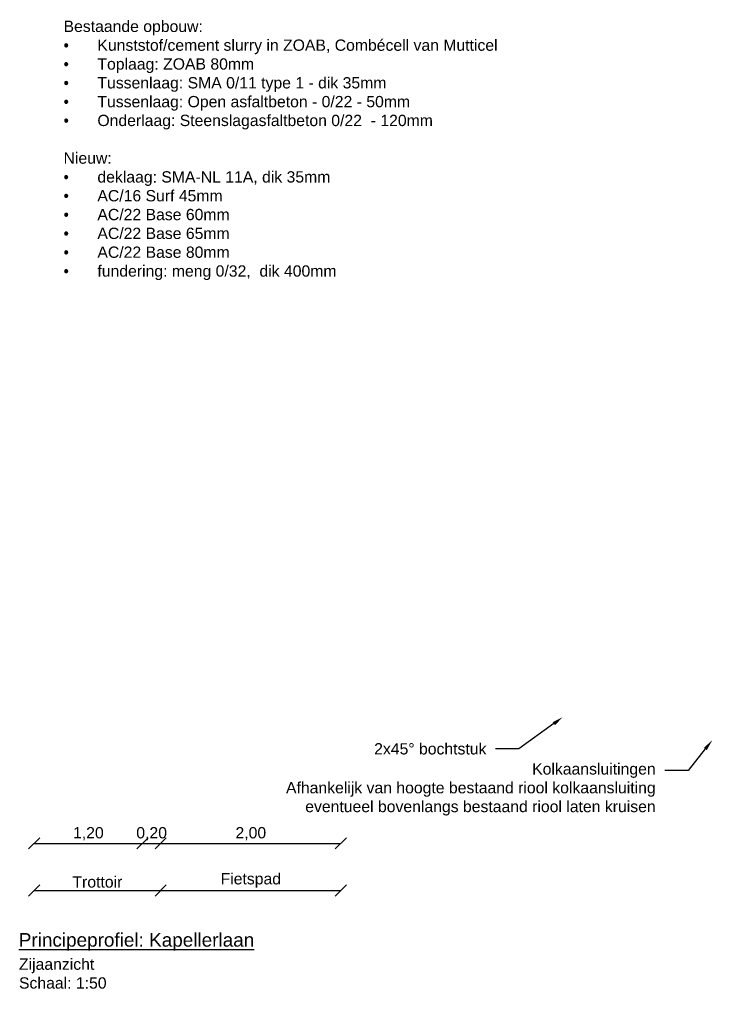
# Model space of a CAD drawing. Header units: metres. Extents: x -34 to 67, y -14 to 16.
# Tile 7 of 13: x 34 to 42, y 5 to 15. Entities that reach past the tile are written whole.
import ezdxf
from ezdxf import colors
from ezdxf.entities.mleader import LeaderData, LeaderLine
from ezdxf.math import Vec2, Vec3

# ---------------------------------------------------------------- set-up
doc = ezdxf.new("R2010")
doc.units = ezdxf.units.M
for name, color, linetype, lineweight in [('N-WE-AL-DETAIL-G', 7, 'Continuous', 13), ('X-XX-AL-AANKLEDING-T25', 7, 'Continuous', 25), ('X-XX-AL-AANKLEDING-T30', 7, 'Continuous', 30)]:
    doc.layers.add(name, color=color, linetype=linetype, lineweight=lineweight)
doc.styles.add('NLCS_ISO', font='arial.ttf')
doc.styles.get("Standard").update_dxf_attribs({"font": 'arial.ttf'})
doc.dimstyles.new('NLCS_1-50', dxfattribs={"dimscale": 0.05, "dimtxt": 2.5, "dimasz": 2.5, "dimexe": 1.25, "dimexo": 0.625, "dimtad": 1, "dimtxsty": 'Standard', "dimblk": 'OBLIQUE', "dimcen": 0, "dimse1": 1, "dimse2": 1, "dimadec": 0, "dimazin": 0, "dimtfac": 1, "dimtmove": 0, "dimatfit": 3, "dimfxl": 1, "dimarcsym": 0})

# ---------------------------------------------------------------- blocks, each defined once
blk = doc.blocks.new('_Oblique')
at = {"color": 0, "linetype": 'ByBlock', "lineweight": -2}
blk.add_line((-0.5, -0.5), (0.5, 0.5), dxfattribs=at)
blk = doc.blocks.new('*D4')
at = {"layer": 'N-WE-AL-DETAIL-G', "color": 0, "lineweight": -2, "transparency": 16777216}
blk.add_line((34.518, 5.825), (35.92, 5.825), dxfattribs=at)
at = {"layer": 'N-WE-AL-DETAIL-G', "color": 0, "lineweight": -2, "transparency": 16777216, "xscale": 0.125, "yscale": 0.125, "zscale": 0.125, "rotation": 180}
blk.add_blockref('_Oblique', (34.518, 5.825), dxfattribs=at)
at = {"layer": 'N-WE-AL-DETAIL-G', "color": 0, "lineweight": -2, "transparency": 16777216, "xscale": 0.125, "yscale": 0.125, "zscale": 0.125}
blk.add_blockref('_Oblique', (35.92, 5.825), dxfattribs=at)
at = {"layer": 'N-WE-AL-DETAIL-G', "color": 0, "transparency": 16777216, "insert": (35.219, 5.919), "char_height": 0.125, "attachment_point": 5}
blk.add_mtext('Trottoir', dxfattribs=at)
blk = doc.blocks.new('*D5')
at = {"layer": 'N-WE-AL-DETAIL-G', "color": 0, "lineweight": -2, "transparency": 16777216}
blk.add_line((35.92, 5.825), (37.918, 5.825), dxfattribs=at)
at = {"layer": 'N-WE-AL-DETAIL-G', "color": 0, "lineweight": -2, "transparency": 16777216, "xscale": 0.125, "yscale": 0.125, "zscale": 0.125, "rotation": 180}
blk.add_blockref('_Oblique', (35.92, 5.825), dxfattribs=at)
at = {"layer": 'N-WE-AL-DETAIL-G', "color": 0, "lineweight": -2, "transparency": 16777216, "xscale": 0.125, "yscale": 0.125, "zscale": 0.125}
blk.add_blockref('_Oblique', (37.918, 5.825), dxfattribs=at)
at = {"layer": 'N-WE-AL-DETAIL-G', "color": 0, "transparency": 16777216, "insert": (36.919, 5.936), "char_height": 0.125, "attachment_point": 5}
blk.add_mtext('Fietspad', dxfattribs=at)
blk = doc.blocks.new('*D6')
at = {"layer": 'N-WE-AL-DETAIL-G', "color": 0, "lineweight": -2, "transparency": 16777216}
blk.add_line((34.518, 6.347), (35.72, 6.347), dxfattribs=at)
at = {"layer": 'N-WE-AL-DETAIL-G', "color": 0, "lineweight": -2, "transparency": 16777216, "xscale": 0.125, "yscale": 0.125, "zscale": 0.125, "rotation": 180}
blk.add_blockref('_Oblique', (34.518, 6.347), dxfattribs=at)
at = {"layer": 'N-WE-AL-DETAIL-G', "color": 0, "lineweight": -2, "transparency": 16777216, "xscale": 0.125, "yscale": 0.125, "zscale": 0.125}
blk.add_blockref('_Oblique', (35.72, 6.347), dxfattribs=at)
at = {"layer": 'N-WE-AL-DETAIL-G', "color": 0, "transparency": 16777216, "insert": (35.119, 6.453), "char_height": 0.125, "attachment_point": 5}
blk.add_mtext('1,20', dxfattribs=at)
blk = doc.blocks.new('*D7')
at = {"layer": 'N-WE-AL-DETAIL-G', "color": 0, "lineweight": -2, "transparency": 16777216}
blk.add_line((35.72, 6.347), (35.92, 6.347), dxfattribs=at)
at = {"layer": 'N-WE-AL-DETAIL-G', "color": 0, "lineweight": -2, "transparency": 16777216, "xscale": 0.125, "yscale": 0.125, "zscale": 0.125, "rotation": 180}
blk.add_blockref('_Oblique', (35.72, 6.347), dxfattribs=at)
at = {"layer": 'N-WE-AL-DETAIL-G', "color": 0, "lineweight": -2, "transparency": 16777216, "xscale": 0.125, "yscale": 0.125, "zscale": 0.125}
blk.add_blockref('_Oblique', (35.92, 6.347), dxfattribs=at)
at = {"layer": 'N-WE-AL-DETAIL-G', "color": 0, "transparency": 16777216, "insert": (35.82, 6.453), "char_height": 0.125, "attachment_point": 5}
blk.add_mtext('0,20', dxfattribs=at)
blk = doc.blocks.new('*D8')
at = {"layer": 'N-WE-AL-DETAIL-G', "color": 0, "lineweight": -2, "transparency": 16777216}
blk.add_line((35.92, 6.347), (37.918, 6.347), dxfattribs=at)
at = {"layer": 'N-WE-AL-DETAIL-G', "color": 0, "lineweight": -2, "transparency": 16777216, "xscale": 0.125, "yscale": 0.125, "zscale": 0.125, "rotation": 180}
blk.add_blockref('_Oblique', (35.92, 6.347), dxfattribs=at)
at = {"layer": 'N-WE-AL-DETAIL-G', "color": 0, "lineweight": -2, "transparency": 16777216, "xscale": 0.125, "yscale": 0.125, "zscale": 0.125}
blk.add_blockref('_Oblique', (37.918, 6.347), dxfattribs=at)
at = {"layer": 'N-WE-AL-DETAIL-G', "color": 0, "transparency": 16777216, "insert": (36.919, 6.453), "char_height": 0.125, "attachment_point": 5}
blk.add_mtext('2,00', dxfattribs=at)

msp = doc.modelspace()

# ---------------------------------------------------------------- texts
at = {"layer": 'X-XX-AL-AANKLEDING-T25', "char_height": 0.125, "attachment_point": 1, "style": 'NLCS_ISO'}
for s, insert, width in [('\\A1;Bestaande opbouw:\\P\\pxi-3,l3,t3;{\\fSymbol|b0|i0|c2|p18;·^I}Kunststof/cement slurry in ZOAB, Combécell van Mutticel\\P{\\fSymbol|b0|i0|c2|p18;·^I}Toplaag: ZOAB 80mm\\P{\\fSymbol|b0|i0|c2|p18;·^I}Tussenlaag: SMA 0/11 type 1 - dik 35mm\\P{\\fSymbol|b0|i0|c2|p18;·^I}Tussenlaag: Open asfaltbeton - 0/22 - 50mm\\P{\\fSymbol|b0|i0|c2|p18;·^I}Onderlaag: Steenslagasfaltbeton 0/22  - 120mm\\P\\pi0,l0,tz;\\PNieuw:\\P\\pi-3,l3,t3;{\\fSymbol|b0|i0|c2|p18;·^I}deklaag: SMA-NL 11A, dik 35mm\\P{\\fSymbol|b0|i0|c2|p18;·^I}AC/16 Surf 45mm\\P{\\fSymbol|b0|i0|c2|p18;·^I}AC/22 Base 60mm\\P{\\fSymbol|b0|i0|c2|p18;·^I}AC/22 Base 65mm\\P{\\fSymbol|b0|i0|c2|p18;·^I}AC/22 Base 80mm\\P{\\fSymbol|b0|i0|c2|p18;·^I}fundering: meng 0/32,  dik 400mm', (34.844, 15.455), 5.08464), ('Zijaanzicht\\PSchaal: 1:50', (34.35, 5.072), 0.97569), ('Zijaanzicht\\PSchaal: 1:50', (34.35, 5.072), 0.97569)]:
    msp.add_mtext(s, dxfattribs=dict(at, insert=insert, width=width))
at = {"layer": 'X-XX-AL-AANKLEDING-T30', "style": 'NLCS_ISO'}
msp.add_text('%%UPrincipeprofiel: Kapellerlaan', height=0.15, dxfattribs=at).set_placement((34.348, 5.203))

# ---------------------------------------------------------------- dimensions: what is measured, and where the dimension line sits
at = {"layer": 'N-WE-AL-DETAIL-G'}
for base, p1, p2, text, picture, middle in [((35.92, 5.825), (34.518, 9.879), (35.92, 9.812), 'Trottoir', '*D4', (35.219, 5.919)), ((37.918, 5.825), (35.92, 9.804), (37.918, 9.775), 'Fietspad', '*D5', (36.919, 5.936))]:
    dim = msp.add_linear_dim(base=base, p1=p1, p2=p2, text=text, dimstyle='NLCS_1-50', override={"dimzin": 0}, dxfattribs=at)
    dim.commit()
    dim.dimension.update_dxf_attribs({"geometry": picture, "text_midpoint": middle})
for base, p1, p2, picture, middle in [((35.72, 6.347), (34.518, 9.879), (35.72, 9.852), '*D6', (35.119, 6.453)), ((37.918, 6.347), (35.92, 9.812), (37.918, 9.775), '*D8', (36.919, 6.453))]:
    dim = msp.add_linear_dim(base=base, p1=p1, p2=p2, dimstyle='NLCS_1-50', override={"dimzin": 0}, dxfattribs=at)
    dim.commit()
    dim.dimension.update_dxf_attribs({"geometry": picture, "text_midpoint": middle})
dim = msp.add_linear_dim(base=(35.92, 6.347), p1=(35.72, 9.852), p2=(35.92, 9.812), dimstyle='NLCS_1-50', override={"dimzin": 0}, dxfattribs=at)
dim.commit()
dim.dimension.update_dxf_attribs({"geometry": '*D7', "text_midpoint": (35.82, 6.347), "dimtype": 160})

# ---------------------------------------------------------------- leaders
at = {"layer": 'X-XX-AL-AANKLEDING-T25'}
ml = msp.add_multileader_mtext('Standard', dxfattribs=at)
ml.set_content('2x45%%D bochtstuk', color=256, style='NLCS_ISO')
ml.set_leader_properties()
ml.build(insert=Vec2(0, 0))
ml.multileader.update_dxf_attribs({"arrow_head_size": 0.125})
ctx = ml.context
ctx.base_point, ctx.char_height, ctx.arrow_head_size, ctx.landing_gap_size, ctx.plane_origin = Vec3(38.192, 7.392), 0.125, 0.125, 0.1, Vec3(39.485, 7.027)
ctx.text_align_type = 2
notes = []
notes.append((ctx, [(1, (1, 1, 0), (39.89, 7.392), (-1, 0), 0.259, [(0, [(40.378, 7.746)], 0, [])])]))
ctx.mtext.insert, ctx.mtext.alignment, ctx.mtext.flow_direction = Vec3(39.53, 7.456), 3, 5
ml = msp.add_multileader_mtext('Standard', dxfattribs=at)
ml.set_content('Kolkaansluitingen\\PAfhankelijk van hoogte bestaand riool kolkaansluiting \\Peventueel bovenlangs bestaand riool laten kruisen', color=256, style='NLCS_ISO')
ml.set_leader_properties()
ml.build(insert=Vec2(0, 0))
ml.multileader.update_dxf_attribs({"arrow_head_size": 0.125})
ctx = ml.context
ctx.base_point, ctx.char_height, ctx.arrow_head_size, ctx.landing_gap_size, ctx.plane_origin = Vec3(37.22, 7.153), 0.125, 0.125, 0.1, Vec3(42.963, 6.603)
ctx.text_align_type = 2
notes.append((ctx, [(0, (1, 1, 0), (41.765, 7.153), (-1, 0), 0.259, [(0, [(42.033, 7.49)], 0, [])])]))
ctx.mtext.insert, ctx.mtext.alignment, ctx.mtext.flow_direction = Vec3(41.405, 7.234), 3, 5
for ctx, leaders in notes:
    for number, flags, end, landing, length, lines in leaders:
        leader = LeaderData()
        leader.index, (leader.has_last_leader_line, leader.has_dogleg_vector, leader.attachment_direction) = number, flags
        leader.last_leader_point, leader.dogleg_vector, leader.dogleg_length = Vec3(end), Vec3(landing), length
        for number, points, colour, breaks in lines:
            line = LeaderLine()
            line.index, line.vertices, line.color, line.breaks = number, Vec3.list(points), colors.encode_raw_color(colour), breaks
            leader.lines.append(line)
        ctx.leaders.append(leader)

doc.saveas('drawing.dxf')
